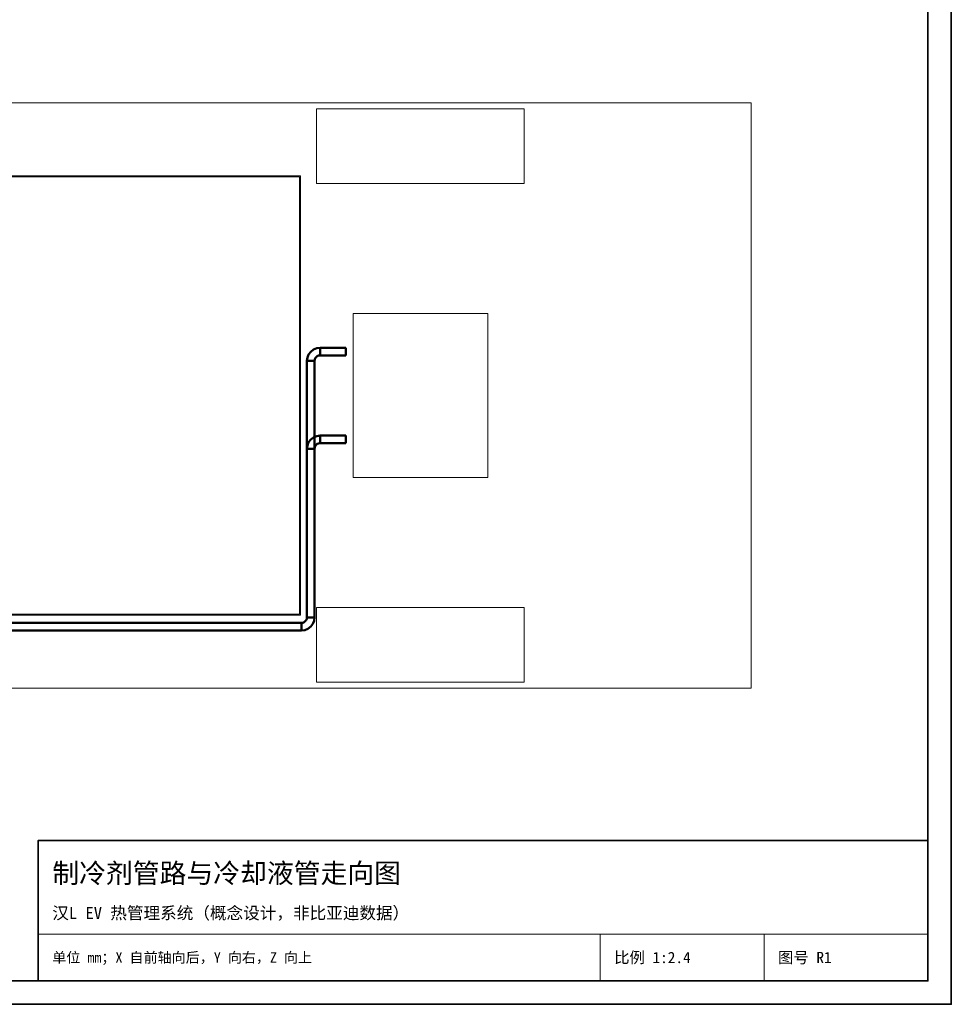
# Model space of a CAD drawing. Header units: millimetres. Extents: x 0 to 1189, y 0 to 841.
# Tile 52 of 53: x 990 to 1189, y 0 to 210. Entities that reach past the tile are written whole.
import ezdxf
from ezdxf.enums import TextEntityAlignment as Align

# ---------------------------------------------------------------- set-up
doc = ezdxf.new("R2010")
doc.units = ezdxf.units.MM
for name, color, linetype, lineweight, true_color in [('CONTEXT', 7, 'Continuous', 18, 0xa5a5a5), ('COOLANT', 7, 'Continuous', 50, 0x1e8c46), ('FRAME', 7, 'Continuous', 35, 0x3c3c3c), ('TEXT', 7, 'Continuous', 18, 0x141414), ('THIN', 7, 'Continuous', 13, 0x6e6e6e)]:
    doc.layers.add(name, color=color, linetype=linetype, lineweight=lineweight, true_color=true_color)
doc.styles.add('ZH', font='simsun.ttc')

msp = doc.modelspace()

# ---------------------------------------------------------------- linework, layer by layer
at = {"layer": 'CONTEXT'}
for points in [[(1097.81, 191.22), (1096.58, 191.22), (1095.35, 191.22), (1094.11, 191.22), (1092.88, 191.22), (1091.65, 191.22), (1090.42, 191.22), (1089.18, 191.22), (1087.95, 191.22), (1086.72, 191.22), (1085.49, 191.22), (1084.25, 191.22), (1083.02, 191.22), (1081.79, 191.22), (1080.56, 191.22), (1079.32, 191.22), (1078.09, 191.22), (1076.86, 191.22), (1075.62, 191.22), (1074.39, 191.22), (1073.16, 191.22), (1071.93, 191.22), (1070.69, 191.22), (1069.46, 191.22), (1068.23, 191.22), (1067, 191.22), (1065.76, 191.22), (1064.53, 191.22), (1063.3, 191.22), (1062.07, 191.22), (1060.83, 191.22), (1059.6, 191.22), (1058.37, 191.22), (1057.14, 191.22), (1055.9, 191.22), (1054.67, 191.22), (1053.44, 191.22)], [(1053.44, 191.22), (1053.44, 175.28)], [(1097.81, 191.22), (1097.81, 175.28)], [(922.5, 176.88), (1050, 176.88)], [(1049.81, 176.69), (922.69, 176.69)], [(1049.81, 83.31), (1049.81, 176.69)], [(1050, 83.12), (1050, 176.88)], [(1097.81, 175.28), (1096.58, 175.28), (1095.35, 175.28), (1094.11, 175.28), (1092.88, 175.28), (1091.65, 175.28), (1090.42, 175.28), (1089.18, 175.28), (1087.95, 175.28), (1086.72, 175.28), (1085.49, 175.28), (1084.25, 175.28), (1083.02, 175.28), (1081.79, 175.28), (1080.56, 175.28), (1079.32, 175.28), (1078.09, 175.28), (1076.86, 175.28), (1075.62, 175.28), (1074.39, 175.28), (1073.16, 175.28), (1071.93, 175.28), (1070.69, 175.28), (1069.46, 175.28), (1068.23, 175.28), (1067, 175.28), (1065.76, 175.28), (1064.53, 175.28), (1063.3, 175.28), (1062.07, 175.28), (1060.83, 175.28), (1059.6, 175.28), (1058.37, 175.28), (1057.14, 175.28), (1055.9, 175.28), (1054.67, 175.28), (1053.44, 175.28)], [(1061.25, 112.5), (1061.25, 147.5)], [(1061.25, 147.5), (1090, 147.5)], [(1090, 112.5), (1090, 147.5)], [(1061.25, 112.5), (1090, 112.5)], [(1097.81, 84.72), (1096.58, 84.72), (1095.35, 84.72), (1094.11, 84.72), (1092.88, 84.72), (1091.65, 84.72), (1090.42, 84.72), (1089.18, 84.72), (1087.95, 84.72), (1086.72, 84.72), (1085.49, 84.72), (1084.25, 84.72), (1083.02, 84.72), (1081.79, 84.72), (1080.56, 84.72), (1079.32, 84.72), (1078.09, 84.72), (1076.86, 84.72), (1075.62, 84.72), (1074.39, 84.72), (1073.16, 84.72), (1071.93, 84.72), (1070.69, 84.72), (1069.46, 84.72), (1068.23, 84.72), (1067, 84.72), (1065.76, 84.72), (1064.53, 84.72), (1063.3, 84.72), (1062.07, 84.72), (1060.83, 84.72), (1059.6, 84.72), (1058.37, 84.72), (1057.14, 84.72), (1055.9, 84.72), (1054.67, 84.72), (1053.44, 84.72)], [(1053.44, 84.72), (1053.44, 68.78)], [(1097.81, 84.72), (1097.81, 68.78)], [(922.5, 83.12), (1050, 83.12)], [(1049.81, 83.31), (922.69, 83.31)], [(1097.81, 68.78), (1096.58, 68.78), (1095.35, 68.78), (1094.11, 68.78), (1092.88, 68.78), (1091.65, 68.78), (1090.42, 68.78), (1089.18, 68.78), (1087.95, 68.78), (1086.72, 68.78), (1085.49, 68.78), (1084.25, 68.78), (1083.02, 68.78), (1081.79, 68.78), (1080.56, 68.78), (1079.32, 68.78), (1078.09, 68.78), (1076.86, 68.78), (1075.62, 68.78), (1074.39, 68.78), (1073.16, 68.78), (1071.93, 68.78), (1070.69, 68.78), (1069.46, 68.78), (1068.23, 68.78), (1067, 68.78), (1065.76, 68.78), (1064.53, 68.78), (1063.3, 68.78), (1062.07, 68.78), (1060.83, 68.78), (1059.6, 68.78), (1058.37, 68.78), (1057.14, 68.78), (1055.9, 68.78), (1054.67, 68.78), (1053.44, 68.78)]]:
    msp.add_lwpolyline(points, dxfattribs=at)
at = {"layer": 'COOLANT'}
for points in [[(1054.19, 140.19), (1053.46, 140.09), (1052.78, 139.81), (1052.2, 139.36), (1051.75, 138.78), (1051.47, 138.1), (1051.38, 137.38)], [(1054.19, 138.56), (1054.19, 138.83), (1054.19, 139.1), (1054.19, 139.38), (1054.19, 139.65), (1054.19, 139.92), (1054.19, 140.19)], [(1059.69, 140.19), (1054.19, 140.19)], [(1059.69, 138.56), (1059.69, 138.83), (1059.69, 139.1), (1059.69, 139.38), (1059.69, 139.65), (1059.69, 139.92), (1059.69, 140.19)], [(1051.38, 137.38), (1051.65, 137.38), (1051.92, 137.38), (1052.19, 137.38), (1052.46, 137.38), (1052.73, 137.38), (1053, 137.38)], [(1051.38, 137.38), (1051.38, 82.62)], [(1054.19, 138.56), (1053.88, 138.52), (1053.59, 138.4), (1053.35, 138.21), (1053.16, 137.97), (1053.04, 137.68), (1053, 137.38)], [(1053, 137.38), (1053, 82.62)], [(1059.69, 138.56), (1054.19, 138.56)], [(1051.38, 118.62), (1051.47, 119.35), (1051.75, 120.03), (1052.2, 120.61), (1052.78, 121.06), (1053.46, 121.34), (1054.19, 121.44)], [(1054.19, 119.81), (1054.19, 120.08), (1054.19, 120.35), (1054.19, 120.62), (1054.19, 120.9), (1054.19, 121.17), (1054.19, 121.44)], [(1054.19, 121.44), (1059.69, 121.44)], [(1059.69, 121.44), (1059.69, 121.17), (1059.69, 120.9), (1059.69, 120.62), (1059.69, 120.35), (1059.69, 120.08), (1059.69, 119.81)], [(1051.38, 118.62), (1051.65, 118.62), (1051.92, 118.62), (1052.19, 118.62), (1052.46, 118.62), (1052.73, 118.62), (1053, 118.62)], [(1051.38, 82.62), (1051.38, 118.62)], [(1053, 118.62), (1053.04, 118.93), (1053.16, 119.22), (1053.35, 119.46), (1053.59, 119.65), (1053.88, 119.77), (1054.19, 119.81)], [(1053, 82.62), (1053, 118.62)], [(1054.19, 119.81), (1059.69, 119.81)], [(1050.19, 81.44), (1050.49, 81.48), (1050.78, 81.6), (1051.03, 81.79), (1051.22, 82.03), (1051.33, 82.32), (1051.38, 82.62)], [(1050.19, 79.81), (1050.92, 79.91), (1051.59, 80.19), (1052.18, 80.64), (1052.62, 81.22), (1052.9, 81.9), (1053, 82.62)], [(1053, 82.62), (1052.9, 81.9), (1052.62, 81.22), (1052.18, 80.64), (1051.59, 80.19), (1050.92, 79.91), (1050.19, 79.81)], [(1051.38, 82.62), (1051.33, 82.32), (1051.22, 82.03), (1051.03, 81.79), (1050.78, 81.6), (1050.49, 81.48), (1050.19, 81.44)], [(1053, 82.62), (1052.73, 82.62), (1052.46, 82.62), (1052.19, 82.62), (1051.92, 82.62), (1051.65, 82.62), (1051.38, 82.62)], [(1053, 82.62), (1052.73, 82.62), (1052.46, 82.62), (1052.19, 82.62), (1051.92, 82.62), (1051.65, 82.62), (1051.38, 82.62)], [(920.12, 81.44), (1050.19, 81.44)], [(1050.19, 81.44), (920.12, 81.44)], [(1050.19, 81.44), (1050.19, 81.17), (1050.19, 80.9), (1050.19, 80.62), (1050.19, 80.35), (1050.19, 80.08), (1050.19, 79.81)], [(1050.19, 81.44), (1050.19, 81.17), (1050.19, 80.9), (1050.19, 80.62), (1050.19, 80.35), (1050.19, 80.08), (1050.19, 79.81)], [(920.12, 79.81), (1050.19, 79.81)], [(1050.19, 79.81), (920.12, 79.81)]]:
    msp.add_lwpolyline(points, dxfattribs=at)
at = {"layer": 'FRAME'}
for points in [[(0, 0), (1189, 0), (1189, 841), (0, 841)], [(5, 5), (1184, 5), (1184, 836), (5, 836)], [(994, 5), (1184, 5), (1184, 35), (994, 35)]]:
    msp.add_lwpolyline(points, close=True, dxfattribs=at)
at = {"layer": 'THIN'}
msp.add_lwpolyline([(827.5, 67.5), (1146.25, 67.5), (1146.25, 192.5), (827.5, 192.5)], close=True, dxfattribs=at)
for points in [[(994, 15), (1184, 15)], [(1114, 5), (1114, 15)], [(1149, 5), (1149, 15)]]:
    msp.add_lwpolyline(points, dxfattribs=at)

# ---------------------------------------------------------------- texts
at = {"layer": 'TEXT', "style": 'ZH'}
for s, height, p in [('制冷剂管路与冷却液管走向图', 4.2, (997, 28)), ('汉L EV 热管理系统（概念设计，非比亚迪数据）', 2.6, (997, 19.5)), ('单位 mm；X 自前轴向后，Y 向右，Z 向上', 2.2, (997, 10)), ('比例 1:2.4', 2.4, (1117, 10)), ('图号 R1', 2.4, (1152, 10))]:
    msp.add_text(s, height=height, dxfattribs=at).set_placement(p, align=Align.MIDDLE_LEFT)

doc.saveas('drawing.dxf')
